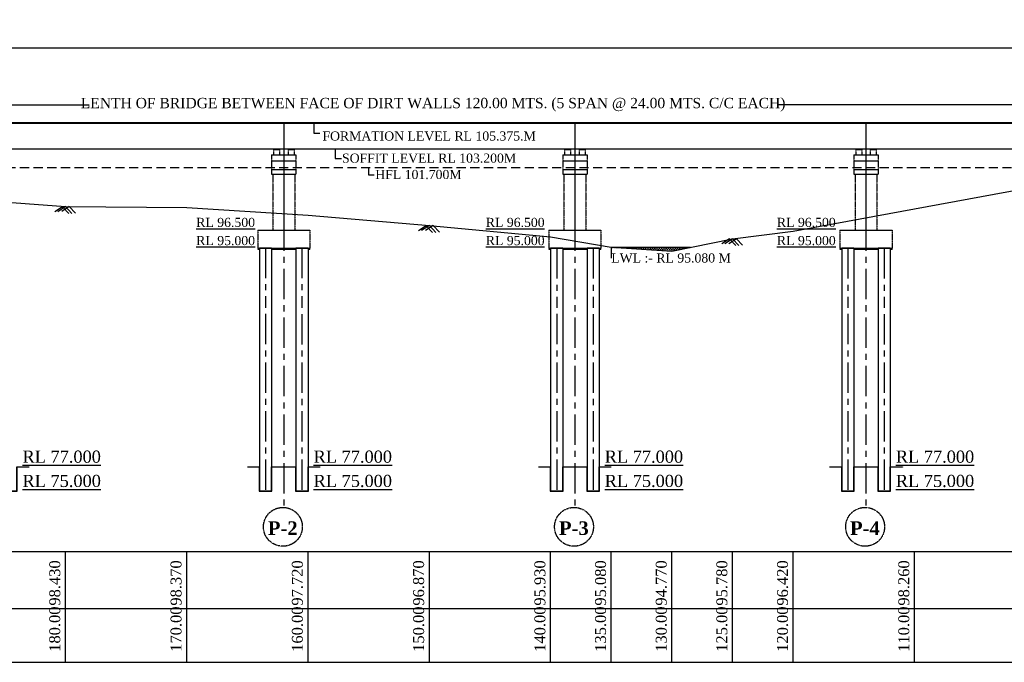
# Model space of a CAD drawing. Header units: millimetres. Extents: x -11064034 to 12176239, y -803770 to 320261.
# Tile 13 of 16: x 3161354 to 3242531, y -716708 to -663747. Entities that reach past the tile are written whole.
import ezdxf
from ezdxf import colors
from ezdxf.entities.mleader import LeaderData, LeaderLine
from ezdxf.math import Vec2, Vec3

# ---------------------------------------------------------------- set-up
doc = ezdxf.new("R2010")
doc.units = ezdxf.units.MM
doc.header["$MEASUREMENT"] = 0
doc.linetypes.add('CENTERX2', pattern=[4, 2.5, -0.5, 0.5, -0.5])
doc.linetypes.add('HIDDEN', pattern=[0.375, 0.25, -0.125])
doc.styles.get("Standard").update_dxf_attribs({"font": 'times.ttf'})
doc.dimstyles.get("Standard").update_dxf_attribs({"dimtxt": 400, "dimasz": 215, "dimexe": 0.18, "dimexo": 0.0625, "dimgap": 0.09, "dimtad": 0, "dimtih": 1, "dimtoh": 1, "dimdec": 0, "dimzin": 4, "dimdsep": 46, "dimtxsty": 'Standard', "dimblk": 'OPEN90', "dimcen": 0, "dimadec": 0, "dimazin": 1, "dimtfac": 1, "dimtdec": 0, "dimtix": 1, "dimtofl": 0, "dimtmove": 0, "dimatfit": 3, "dimldrblk": 'OPEN30', "dimfxl": 0, "dimtolj": 1, "dimtzin": 0, "dimarcsym": 0})

# ---------------------------------------------------------------- blocks, each defined once
blk = doc.blocks.new('*D328')
at = {"color": 0, "linetype": 'Continuous', "lineweight": -2, "ltscale": 10000, "transparency": 16777216}
for p, q in [((3135127, -673736), (3135127, -669955)), ((3255127, -671211), (3255127, -669955)), ((3136127, -670755), (3167077, -670755)), ((3254127, -670755), (3223799, -670755))]:
    blk.add_line(p, q, dxfattribs=at)
at = {"color": 0, "linetype": 'Continuous', "lineweight": 30, "ltscale": 10000, "transparency": 16777216}
for points in [[(3136127, -670588), (3136127, -670922), (3135127, -670755)], [(3254127, -670588), (3254127, -670922), (3255127, -670755)]]:
    blk.add_solid(points, dxfattribs=at)
at = {"layer": 'Defpoints', "color": 0, "linetype": 'Continuous', "lineweight": 30, "ltscale": 10000, "transparency": 16777216}
for p in [(3255127, -670755), (3255127, -672211), (3135127, -674736)]:
    blk.add_point(p, dxfattribs=at)
at = {"color": 0, "linetype": 'Continuous', "ltscale": 10000, "transparency": 16777216, "insert": (3195438, -670755), "char_height": 500, "attachment_point": 5}
blk.add_mtext('\\A1;{\\H1.7x;LENTH OF BRIDGE BETWEEN FACE OF DIRT WALLS 120.00 MTS. (5 SPAN @ 24.00 MTS. C/C EACH)}', dxfattribs=at)

msp = doc.modelspace()

# ---------------------------------------------------------------- hatches: boundary and pattern name
at = {"linetype": 'HIDDEN'}
for points in [[(3182527, -674386), (3182377, -674386), (3182377, -674451), (3182527, -674451)], [(3182677, -674386), (3182527, -674386), (3182527, -674451), (3182677, -674451)], [(3183727, -674386), (3183577, -674386), (3183577, -674451), (3183727, -674451)], [(3183877, -674386), (3183727, -674386), (3183727, -674451), (3183877, -674451)], [(3206527, -674386), (3206377, -674386), (3206377, -674451), (3206527, -674451)], [(3206677, -674386), (3206527, -674386), (3206527, -674451), (3206677, -674451)], [(3207727, -674386), (3207577, -674386), (3207577, -674451), (3207727, -674451)], [(3207877, -674386), (3207727, -674386), (3207727, -674451), (3207877, -674451)], [(3230527, -674386), (3230377, -674386), (3230377, -674451), (3230527, -674451)], [(3230677, -674386), (3230527, -674386), (3230527, -674451), (3230677, -674451)], [(3231727, -674386), (3231577, -674386), (3231577, -674451), (3231727, -674451)], [(3231877, -674386), (3231727, -674386), (3231727, -674451), (3231877, -674451)]]:
    msp.add_hatch(color=0, dxfattribs=at).paths.add_polyline_path(points)
at = {"linetype": 'Continuous', "ltscale": 10000}
h = msp.add_hatch(dxfattribs=at)
h.set_pattern_fill('DASH', scale=750)
h.set_pattern_definition([(0, (71920.27, -764168.925), (93.75, 93.75), [93.75, -93.75])])
h.paths.add_polyline_path([(3210127, -682506), (3215127, -682816), (3216661.6, -682506)])

# ---------------------------------------------------------------- linework, layer by layer
for p, q in [((3088982.6, -666056.9, -5000), (3286345.7, -666056.9, -5000)), ((3185594.9, -672279.3), (3185594.9, -673085.4)), ((3185594.9, -673085.4), (3186110.9, -673085.4)), ((3187358.1, -674386, -872.2), (3187358.1, -675192.1, -872.2)), ((3187358.1, -675192.1, -872.2), (3187874.1, -675192.1, -872.2)), ((3190102.4, -675916, -872.2), (3190102.4, -676528, -872.2)), ((3190102.4, -676528, -872.2), (3190581.1, -676528, -872.2)), ((3180977, -681086, -872.2), (3185277, -681086, -872.2)), ((3204977, -681086, -872.2), (3209277, -681086, -872.2)), ((3228977, -681086, -872.2), (3233277, -681086, -872.2)), ((3180977, -682586, -436.1), (3185277, -682586, -436.1)), ((3180977, -682666, -436.1), (3181127, -682666, -436.1)), ((3181127, -682536, -872.2), (3181127, -702586, -872.2)), ((3181127, -682536, -436.1), (3182127, -682536, -436.1)), ((3182127, -682536, -872.2), (3182127, -702586, -872.2)), ((3182127, -682666, -436.1), (3184127, -682666, -436.1)), ((3184127, -682536, -872.2), (3184127, -702586, -872.2)), ((3184127, -682536, -436.1), (3185127, -682536, -436.1)), ((3185127, -682536, -872.2), (3185127, -702586, -872.2)), ((3185127, -682666, -436.1), (3185277, -682666, -436.1)), ((3204977, -682586, -436.1), (3209277, -682586, -436.1)), ((3204977, -682666, -436.1), (3205127, -682666, -436.1)), ((3205127, -682536, -872.2), (3205127, -702586, -872.2)), ((3205127, -682536, -436.1), (3206127, -682536, -436.1)), ((3206127, -682536, -872.2), (3206127, -702586, -872.2)), ((3206127, -682666, -436.1), (3208127, -682666, -436.1)), ((3208127, -682536, -872.2), (3208127, -702586, -872.2)), ((3208127, -682536, -436.1), (3209127, -682536, -436.1)), ((3209127, -682536, -872.2), (3209127, -702586, -872.2)), ((3209127, -682666, -436.1), (3209277, -682666, -436.1)), ((3210127, -682506, -872.2), (3216661.6, -682506, -872.2)), ((3228977, -682586, -436.1), (3233277, -682586, -436.1)), ((3228977, -682666, -436.1), (3229127, -682666, -436.1)), ((3229127, -682536, -872.2), (3229127, -702586, -872.2)), ((3229127, -682536, -436.1), (3230127, -682536, -436.1)), ((3230127, -682536, -872.2), (3230127, -702586, -872.2)), ((3230127, -682666, -436.1), (3232127, -682666, -436.1)), ((3232127, -682536, -872.2), (3232127, -702586, -872.2)), ((3232127, -682536, -436.1), (3233127, -682536, -436.1)), ((3233127, -682536, -872.2), (3233127, -702586, -872.2)), ((3233127, -682666, -436.1), (3233277, -682666, -436.1)), ((3162127, -700586, -872.2), (3162127, -700611, -872.2)), ((3180127, -700586, -872.2), (3180127, -700611, -872.2)), ((3183127, -700586, -872.2), (3183127, -700611, -872.2)), ((3183127, -700586, -872.2), (3183127, -700611, -872.2)), ((3186127, -700586, -872.2), (3186127, -700611, -872.2)), ((3204127, -700586, -872.2), (3204127, -700611, -872.2)), ((3207127, -700586, -872.2), (3207127, -700611, -872.2)), ((3207127, -700586, -872.2), (3207127, -700611, -872.2)), ((3210127, -700586, -872.2), (3210127, -700611, -872.2)), ((3228127, -700586, -872.2), (3228127, -700611, -872.2)), ((3231127, -700586, -872.2), (3231127, -700611, -872.2)), ((3231127, -700586, -872.2), (3231127, -700611, -872.2)), ((3231127, -700611, -872.2), (3231127, -700636, -872.2)), ((3234127, -700586, -872.2), (3234127, -700611, -872.2)), ((3234127, -700611, -872.2), (3234127, -700636, -872.2)), ((3234127, -700611, -872.2), (3234127, -700636, -872.2)), ((3181127, -702586, -872.2), (3182127, -702586, -872.2)), ((3184127, -702586, -872.2), (3185127, -702586, -872.2)), ((3205127, -702586, -872.2), (3206127, -702586, -872.2)), ((3208127, -702586, -872.2), (3209127, -702586, -872.2)), ((3229127, -702586, -872.2), (3230127, -702586, -872.2)), ((3232127, -702586, -872.2), (3233127, -702586, -872.2)), ((3232127, -702586, -872.2), (3233127, -702586, -872.2))]:
    msp.add_line(p, q, dxfattribs=at)
at = {"color": 0, "ltscale": 5000}
for p, q in [((3129127, -672211, -872.2), (3261102, -672211, -872.2)), ((3135127, -672286, -872.2), (3255127, -672286, -872.2)), ((3135127, -674386, -872.2), (3255127, -674386, -872.2)), ((3182277, -674451, -872.2), (3182777, -674451, -872.2)), ((3183477, -674451, -872.2), (3183977, -674451, -872.2)), ((3206277, -674451, -872.2), (3206777, -674451, -872.2)), ((3207477, -674451, -872.2), (3207977, -674451, -872.2)), ((3230277, -674451, -872.2), (3230777, -674451, -872.2)), ((3231477, -674451, -872.2), (3231977, -674451, -872.2)), ((3182127, -674886, -872.2), (3184127, -674886, -872.2)), ((3182127, -675386, -872.2), (3184127, -675386, -872.2)), ((3206127, -674886, -872.2), (3208127, -674886, -872.2)), ((3206127, -675386, -872.2), (3208127, -675386, -872.2)), ((3230127, -674886, -872.2), (3232127, -674886, -872.2)), ((3230127, -675386, -872.2), (3232127, -675386, -872.2)), ((3182127, -676086, -872.2), (3184127, -676086, -872.2)), ((3206127, -676086, -872.2), (3208127, -676086, -872.2)), ((3230127, -676086, -872.2), (3232127, -676086, -872.2)), ((3182127, -676486, -872.2), (3184127, -676486, -872.2)), ((3206127, -676486, -872.2), (3208127, -676486, -872.2)), ((3230127, -676486, -872.2), (3232127, -676486, -872.2))]:
    msp.add_line(p, q, dxfattribs=at)
at = {"color": 0, "linetype": 'CENTERX2', "ltscale": 1000}
for p, q in [((3183127, -672286, -872.2), (3183127, -703982.1, -872.2)), ((3207127, -672286, -872.2), (3207127, -703982.1, -872.2)), ((3231127, -672286, -872.2), (3231127, -703982.1, -872.2)), ((3183127, -674386, -872.2), (3183127, -681086, -872.2)), ((3207127, -674386, -872.2), (3207127, -681086, -872.2)), ((3231127, -674386, -872.2), (3231127, -681086, -872.2)), ((3181627, -682536, -872.2), (3181627, -687502.3, -872.2)), ((3184627, -682536, -872.2), (3184627, -687506.1, -872.2)), ((3205627, -682586, -872.2), (3205627, -687502.3, -872.2)), ((3208627, -682586, -872.2), (3208627, -687506.1, -872.2)), ((3229627, -682586, -872.2), (3229627, -687502.3, -872.2)), ((3232627, -682586, -872.2), (3232627, -687506.1, -872.2)), ((3181627, -688002.3, -872.2), (3181627, -702586, -872.2)), ((3184627, -688006.1, -872.2), (3184627, -702586, -872.2)), ((3205627, -688002.3, -872.2), (3205627, -702586, -872.2)), ((3208627, -688006.1, -872.2), (3208627, -702586, -872.2)), ((3229627, -688002.3, -872.2), (3229627, -702586, -872.2)), ((3232627, -688006.1, -872.2), (3232627, -702586, -872.2))]:
    msp.add_line(p, q, dxfattribs=at)
at = {"color": 0, "linetype": 'HIDDEN'}
for p, q in [((3182277, -674451, -872.2), (3182277, -674886, -872.2)), ((3182377, -674451, -872.2), (3182377, -674386, -872.2)), ((3182677, -674451, -872.2), (3182677, -674386, -872.2)), ((3182777, -674451, -872.2), (3182777, -674886, -872.2)), ((3183477, -674451, -872.2), (3183477, -674886, -872.2)), ((3183577, -674451, -872.2), (3183577, -674386, -872.2)), ((3183877, -674451, -872.2), (3183877, -674386, -872.2)), ((3183977, -674451, -872.2), (3183977, -674886, -872.2)), ((3206277, -674451, -872.2), (3206277, -674886, -872.2)), ((3206377, -674451, -872.2), (3206377, -674386, -872.2)), ((3206677, -674451, -872.2), (3206677, -674386, -872.2)), ((3206777, -674451, -872.2), (3206777, -674886, -872.2)), ((3207477, -674451, -872.2), (3207477, -674886, -872.2)), ((3207577, -674451, -872.2), (3207577, -674386, -872.2)), ((3207877, -674451, -872.2), (3207877, -674386, -872.2)), ((3207977, -674451, -872.2), (3207977, -674886, -872.2)), ((3230277, -674451, -872.2), (3230277, -674886, -872.2)), ((3230377, -674451, -872.2), (3230377, -674386, -872.2)), ((3230677, -674451, -872.2), (3230677, -674386, -872.2)), ((3230777, -674451, -872.2), (3230777, -674886, -872.2)), ((3231477, -674451, -872.2), (3231477, -674886, -872.2)), ((3231577, -674451, -872.2), (3231577, -674386, -872.2)), ((3231877, -674451, -872.2), (3231877, -674386, -872.2)), ((3231977, -674451, -872.2), (3231977, -674886, -872.2)), ((3182127, -674886, -872.2), (3182127, -676486, -872.2)), ((3184127, -674886, -872.2), (3184127, -676486, -872.2)), ((3206127, -674886, -872.2), (3206127, -676486, -872.2)), ((3208127, -674886, -872.2), (3208127, -676486, -872.2)), ((3230127, -674886, -872.2), (3230127, -676486, -872.2)), ((3232127, -674886, -872.2), (3232127, -676486, -872.2)), ((3182227, -676486, -872.2), (3182227, -681086, -872.2)), ((3184027, -676486, -872.2), (3184027, -681086, -872.2)), ((3206227, -676486, -872.2), (3206227, -681086, -872.2)), ((3208027, -676486, -872.2), (3208027, -681086, -872.2)), ((3230227, -676486, -872.2), (3230227, -681086, -872.2)), ((3232027, -676486, -872.2), (3232027, -681086, -872.2)), ((3180977, -681086, -872.2), (3180977, -682666, -872.2)), ((3185277, -681086, -872.2), (3185277, -682666, -872.2)), ((3204977, -681086, -872.2), (3204977, -682666, -872.2)), ((3209277, -681086, -872.2), (3209277, -682666, -872.2)), ((3228977, -681086, -872.2), (3228977, -682666, -872.2)), ((3233277, -681086, -872.2), (3233277, -682666, -872.2))]:
    msp.add_line(p, q, dxfattribs=at)
at = {"color": 0, "linetype": 'HIDDEN', "ltscale": 3000}
msp.add_line((3105127, -675916, -872.2), (3285127, -675916, -872.2), dxfattribs=at)
at = {"color": 0, "linetype": 'ByBlock', "ltscale": 50}
for p, q in [((3164873.6, -679168.2, -736.2), (3164238, -679581.5, 11708.5)), ((3165127, -679156, -872.2), (3164485.3, -679573.3, 11692.2)), ((3165444.4, -679153, -736.2), (3164823, -679557, 11430.5)), ((3164873.6, -679168.2, -736.2), (3165398, -679719.5, 13402.4)), ((3165127, -679156, -872.2), (3165656.4, -679712.6, 13402.4)), ((3165444.4, -679153, -736.2), (3165957.1, -679692, 13086.5)), ((3194873.6, -680728.2, -736.2), (3194238, -681141.5, 11708.5)), ((3195127, -680716, -872.2), (3194485.3, -681133.3, 11692.2)), ((3195444.4, -680713, -736.2), (3194823, -681117, 11430.5)), ((3194873.6, -680728.2, -736.2), (3195398, -681279.5, 13402.4)), ((3195127, -680716, -872.2), (3195656.4, -681272.6, 13402.4)), ((3195444.4, -680713, -736.2), (3195957.1, -681252, 13086.5)), ((3219873.6, -681818.2, -736.2), (3219238, -682231.5, 11708.5)), ((3220127, -681806, -872.2), (3219485.3, -682223.3, 11692.2)), ((3220444.4, -681803, -736.2), (3219823, -682207, 11430.5)), ((3219873.6, -681818.2, -736.2), (3220398, -682369.5, 13402.4)), ((3220127, -681806, -872.2), (3220656.4, -682362.6, 13402.4)), ((3220444.4, -681803, -736.2), (3220957.1, -682342, 13086.5))]:
    msp.add_line(p, q, dxfattribs=at)
for p, q in [((3093127, -707586, -872.2), (3285127, -707586, -872.2)), ((3165127, -716708.4, -872.2), (3165127, -707586, -872.2)), ((3175127, -716708.4, -872.2), (3175127, -707586, -872.2)), ((3185127, -716708.4, -872.2), (3185127, -707586, -872.2)), ((3195127, -716708.4, -872.2), (3195127, -707586, -872.2)), ((3205127, -716708.4, -872.2), (3205127, -707586, -872.2)), ((3210127, -716708.4, -872.2), (3210127, -707586, -872.2)), ((3215127, -716708.4, -872.2), (3215127, -707586, -872.2)), ((3220127, -716708.4, -872.2), (3220127, -707586, -872.2)), ((3225127, -716708.4, -872.2), (3225127, -707586, -872.2)), ((3235127, -716708.4, -872.2), (3235127, -707586, -872.2)), ((3093127, -712274.3, -872.2), (3285127, -712274.3, -872.2)), ((3093127, -716708.4, -872.2), (3285127, -716708.4, -872.2))]:
    msp.add_line(p, q)
at = {"linetype": 'Continuous', "ltscale": 10000, "elevation": -872.2}
for points in [[(3105127, -675886), (3115127, -677046), (3125127, -677656), (3135127, -677966), (3145127, -678276), (3155127, -678406), (3165127, -679156), (3175127, -679216), (3185127, -679866), (3195127, -680716), (3205127, -681656), (3210127, -682506), (3215127, -682816), (3220127, -681806), (3225127, -681166), (3245127, -677486), (3255127, -677226), (3265127, -676896), (3285127, -675916)], [(3159127, -700586), (3160127, -700586), (3160127, -702586), (3161127, -702586), (3161127, -700586), (3162127, -700586)], [(3159127, -700611), (3160102, -700611), (3160102, -702611), (3161152, -702611), (3161152, -700611), (3162127, -700611)], [(3180127, -700586), (3181127, -700586), (3181127, -702586), (3182127, -702586), (3182127, -700586), (3183127, -700586)], [(3180127, -700611), (3181102, -700611), (3181102, -702611), (3182152, -702611), (3182152, -700611), (3183127, -700611)], [(3183127, -700586), (3184127, -700586), (3184127, -702586), (3185127, -702586), (3185127, -700586), (3186127, -700586)], [(3183127, -700611), (3184102, -700611), (3184102, -702611), (3185152, -702611), (3185152, -700611), (3186127, -700611)], [(3204127, -700586), (3205127, -700586), (3205127, -702586), (3206127, -702586), (3206127, -700586), (3207127, -700586)], [(3204127, -700611), (3205102, -700611), (3205102, -702611), (3206152, -702611), (3206152, -700611), (3207127, -700611)], [(3207127, -700586), (3208127, -700586), (3208127, -702586), (3209127, -702586), (3209127, -700586), (3210127, -700586)], [(3207127, -700611), (3208102, -700611), (3208102, -702611), (3209152, -702611), (3209152, -700611), (3210127, -700611)], [(3228127, -700586), (3229127, -700586), (3229127, -702586), (3230127, -702586), (3230127, -700586), (3231127, -700586)], [(3228127, -700611), (3229102, -700611), (3229102, -702611), (3230152, -702611), (3230152, -700611), (3231127, -700611)], [(3231127, -700586), (3232127, -700586), (3232127, -702586), (3233127, -702586), (3233127, -700586), (3234127, -700586)], [(3231127, -700611), (3232102, -700611), (3232102, -702611), (3233152, -702611), (3233152, -700611), (3234127, -700611)]]:
    msp.add_lwpolyline(points, dxfattribs=at)
at = {"color": 0, "linetype": 'HIDDEN'}
for centre in [(3183054.8, -705543), (3207054.8, -705543), (3231054.8, -705543)]:
    msp.add_circle(centre, 1601.2, dxfattribs=at)

# ---------------------------------------------------------------- texts
at = {"color": 7, "linetype": 'Continuous', "char_height": 750, "attachment_point": 4}
for s, insert in [('FORMATION LEVEL RL 105.375.M', (3186311.3, -673341.6, -872.2)), ('SOFFIT LEVEL RL 103.200M', (3187930.3, -675163.4, -872.2)), ('HFL 101.700M', (3190672.2, -676510.9, -872.2))]:
    msp.add_mtext(s, dxfattribs=dict(at, insert=insert))
at = {"color": 0, "attachment_point": 1}
for s, insert, char_height in [('{\\LRL 96.500}', (3175910.4, -680076.6, -2616.7), 750), ('{\\LRL 96.500}', (3199785.3, -680076.6, -2616.7), 750), ('{\\LRL 96.500}', (3223785.3, -680076.6, -2616.7), 750), ('{\\LRL 95.000}', (3175910.4, -681576.6, -2180.6), 750), ('{\\LRL 95.000}', (3199785.3, -681576.6, -2180.6), 750), ('{\\LRL 95.000}', (3223785.3, -681576.6, -2180.6), 750), ('{\\LRL 77.000}', (3161587.7, -699260, -1308.4), 1000), ('{\\LRL 77.000}', (3185587.7, -699260, -1308.4), 1000), ('{\\LRL 77.000}', (3209587.7, -699260, -1308.4), 1000), ('{\\LRL 77.000}', (3233587.7, -699260, -1308.4), 1000), ('{\\LRL 75.000}', (3161587.7, -701260, -1308.4), 1000), ('{\\LRL 75.000}', (3185587.7, -701260, -1308.4), 1000), ('{\\LRL 75.000}', (3209587.7, -701260, -1308.4), 1000), ('{\\LRL 75.000}', (3233587.7, -701260, -1308.4), 1000)]:
    msp.add_mtext(s, dxfattribs=dict(at, insert=insert, char_height=char_height))
at = {"color": 0, "linetype": 'ByBlock', "ltscale": 50, "char_height": 1125, "width": 3262.845, "attachment_point": 1}
for s, insert in [('{\\fTimes New Roman|b1|i0|c0|p18;P-2}', (3181814.3, -705088.5)), ('{\\fTimes New Roman|b1|i0|c0|p18;P-3}', (3205814.3, -705088.5)), ('{\\fTimes New Roman|b1|i0|c0|p18;P-4}', (3229814.3, -705088.5))]:
    msp.add_mtext(s, dxfattribs=dict(at, insert=insert))
at = {"char_height": 900, "attachment_point": 1, "rotation": 90}
for s, insert in [('98.430', (3163793.7, -712040.7, -872.2)), ('98.370', (3173793.7, -712040.7, -872.2)), ('97.720', (3183793.7, -712040.7, -872.2)), ('96.870', (3193793.7, -712040.7, -872.2)), ('95.930', (3203793.7, -712040.7, -872.2)), ('95.080', (3208793.7, -712040.7, -872.2)), ('94.770', (3213793.7, -712040.7, -872.2)), ('95.780', (3218793.7, -712040.7, -872.2)), ('96.420', (3223793.7, -712040.7, -872.2)), ('98.260', (3233793.7, -712040.7, -872.2)), ('180.00', (3163793.7, -715845.6, -872.2)), ('170.00', (3173793.7, -715845.6, -872.2)), ('160.00', (3183793.7, -715845.6, -872.2)), ('150.00', (3193793.7, -715845.6, -872.2)), ('140.00', (3203793.7, -715845.6, -872.2)), ('135.00', (3208793.7, -715845.6, -872.2)), ('130.00', (3213793.7, -715845.6, -872.2)), ('125.00', (3218793.7, -715845.6, -872.2)), ('120.00', (3223793.7, -715845.6, -872.2)), ('110.00', (3233793.7, -715845.6, -872.2))]:
    msp.add_mtext(s, dxfattribs=dict(at, insert=insert))

# ---------------------------------------------------------------- dimensions: what is measured, and where the dimension line sits
at = {"linetype": 'Continuous', "ltscale": 10000}
dim = msp.add_linear_dim(base=(3255127, -670755.1, -872.2), p1=(3135127, -674736.4, -872.2), p2=(3255127, -672211, -872.2), text='{\\H1.7x;LENTH OF BRIDGE BETWEEN FACE OF DIRT WALLS 120.00 MTS. (5 SPAN @ 24.00 MTS. C/C EACH)}', dimstyle='Standard', override={"dimtxt": 500, "dimasz": 1000, "dimexe": 800, "dimexo": 1000, "dimfxl": 300}, dxfattribs=at)
dim.commit()
dim.dimension.update_dxf_attribs({"geometry": '*D328', "text_midpoint": (3195437.8, -670755.1, -872.2), "dimtype": 160})

# ---------------------------------------------------------------- leaders
ml = msp.add_multileader_mtext('Standard', dxfattribs=at)
ml.set_content('LWL :- RL 95.080 M', color=256)
ml.set_leader_properties()
ml.build(insert=Vec2(0, 0))
ml.multileader.update_dxf_attribs({"text_right_attachment_type": 6, "dogleg_length": 0.36, "arrow_head_size": 0.18})
ctx = ml.context
ctx.base_point, ctx.char_height, ctx.arrow_head_size, ctx.landing_gap_size, ctx.plane_origin = Vec3(3210129.5, -683394.9, -872.2), 750, 0.18, 0.09, Vec3(3210127, -684382.5, -872.2)
ctx.right_attachment = 6
notes = []
notes.append((ctx, [(0, (1, 1, 0), (3210129.2, -683394.9, -872.2), (1, 0), 0.36, [(0, [(3210127, -682506, -872.2)], 0, [])])]))
ctx.mtext.insert, ctx.mtext.flow_direction = Vec3(3210129.6, -683011.6, -872.2), 5
for ctx, leaders in notes:
    for number, flags, end, landing, length, lines in leaders:
        leader = LeaderData()
        leader.index, (leader.has_last_leader_line, leader.has_dogleg_vector, leader.attachment_direction) = number, flags
        leader.last_leader_point, leader.dogleg_vector, leader.dogleg_length = Vec3(end), Vec3(landing), length
        for number, points, colour, breaks in lines:
            line = LeaderLine()
            line.index, line.vertices, line.color, line.breaks = number, Vec3.list(points), colors.encode_raw_color(colour), breaks
            leader.lines.append(line)
        ctx.leaders.append(leader)

doc.saveas('drawing.dxf')
